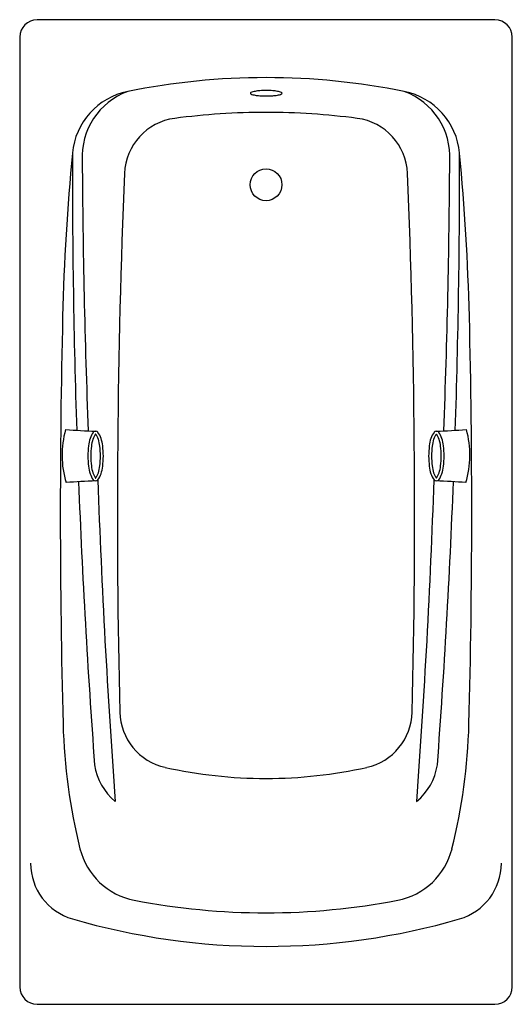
# Model space of a CAD drawing. Extents: x 26.79 to 27.64, y 13.58 to 15.28.
import ezdxf

# ---------------------------------------------------------------- set-up
doc = ezdxf.new("R2010")
doc.units = 0
doc.header["$MEASUREMENT"] = 0
doc.layers.get('0').update_dxf_attribs({"color": 1, "linetype": 'CONTINUOUS'})

msp = doc.modelspace()

# ---------------------------------------------------------------- linework, layer by layer
for p, q in [((27.6054, 15.28), (26.8154, 15.28)), ((26.7854, 15.25), (26.7854, 13.61)), ((27.6354, 13.61), (27.6354, 15.25)), ((26.8154, 13.58), (27.6054, 13.58))]:
    msp.add_line(p, q)
msp.add_circle((27.2104, 14.995), 0.0275)
for centre, radius, start, end in [((26.8154, 15.25), 0.03, 90, 180), ((27.6054, 15.25), 0.03, 0, 90), ((27.2104, 13.98), 1.2, 90, 101.4653), ((27.2104, 13.98), 1.2, 78.5347, 90), ((26.9957, 15.0385), 0.12, 101.4653, 174.5698), ((27.0131, 15.0434), 0.12, 110.1363, 183.2408), ((27.1849, 15.153), 0.00135, 112.5992, 180), ((27.1849, 15.153), 0.00135, 180, 247.4008), ((27.1972, 15.1234), 0.0334, 99.7824, 112.5992), ((27.1972, 15.1826), 0.0334, 247.4008, 260.2176), ((27.2054, 15.0761), 0.0814, 94.0849, 99.7824), ((27.2054, 15.2299), 0.0814, 260.2176, 265.9151), ((27.2109, 14.9995), 0.1582, 90, 94.0849), ((27.2109, 15.3065), 0.1582, 265.9151, 270), ((27.2109, 14.9995), 0.1582, 85.9151, 90), ((27.2109, 15.3065), 0.1582, 270, 274.0849), ((27.2163, 15.0761), 0.0814, 80.2176, 85.9151), ((27.2163, 15.2299), 0.0814, 274.0849, 279.7824), ((27.2245, 15.1234), 0.0334, 67.4008, 80.2176), ((27.2245, 15.1826), 0.0334, 279.7824, 292.5992), ((27.2368, 15.153), 0.00135, 0, 67.4008), ((27.2368, 15.153), 0.00135, 292.5992, 360), ((27.4076, 15.0434), 0.12, 356.7592, 69.8637), ((27.425, 15.0385), 0.12, 5.4302, 78.5347), ((27.2104, 13.92), 1.2, 90, 97.5412), ((27.2104, 13.92), 1.2, 82.4588, 90), ((27.066, 15.0105), 0.1, 97.5412, 177.6065), ((27.3547, 15.0105), 0.1, 2.3935, 82.4588), ((30.8583, 14.6713), 4, 174.5699, 178.6174), ((40.8762, 15.0299), 14, 179.91867, 181.87844), ((13.5445, 15.0299), 14, 358.12156, 0.08133), ((23.5624, 14.6713), 4, 1.3826, 5.4301), ((40.8931, 15.1105), 14, 180.30255, 182.21273), ((13.5276, 15.1105), 14, 357.78727, 359.69745), ((40.9539, 14.43), 14, 177.60654, 181.41499), ((13.4668, 14.43), 14, 358.58501, 2.39346), ((40.8554, 14.43), 14, 178.61744, 181.49862), ((13.5654, 14.43), 14, 358.50138, 1.38256), ((27.0216, 14.5281), 0.1632, 164.235, 196.8527), ((26.9416, 15.4924), 0.9231, 265.2104, 268.447), ((26.9164, 14.5645), 0.00509, 90, 143.0081), ((26.9164, 14.5645), 0.00509, 36.9919, 90), ((27.5044, 14.5645), 0.00509, 90, 143.0081), ((27.4791, 15.4924), 0.9231, 271.553, 274.7896), ((27.5044, 14.5645), 0.00509, 36.9919, 90), ((27.3991, 14.5281), 0.1632, 343.1473, 15.765), ((26.9787, 14.5346), 0.0753, 162.67, 172.6353), ((26.9401, 14.5466), 0.0348, 143.0081, 162.67), ((26.9787, 14.5346), 0.0703, 162.67, 172.6353), ((26.9401, 14.5466), 0.0298, 143.0081, 162.67), ((26.9164, 14.5645), 0.0000928, 90, 143.0081), ((26.9164, 14.5645), 0.0000928, 36.9919, 90), ((26.8926, 14.5466), 0.0298, 17.33, 36.9919), ((26.8926, 14.5466), 0.0348, 17.33, 36.9919), ((26.854, 14.5346), 0.0703, 7.3647, 17.33), ((26.854, 14.5346), 0.0753, 7.3647, 17.33), ((27.5667, 14.5346), 0.0753, 162.67, 172.6353), ((27.5281, 14.5466), 0.0348, 143.0081, 162.67), ((27.5667, 14.5346), 0.0703, 162.67, 172.6353), ((27.5281, 14.5466), 0.0298, 143.0081, 162.67), ((27.5044, 14.5645), 0.0000928, 90, 143.0081), ((27.4806, 14.5466), 0.0298, 17.33, 36.9919), ((27.5044, 14.5645), 0.0000928, 36.9919, 90), ((27.4806, 14.5466), 0.0348, 17.33, 36.9919), ((27.442, 14.5346), 0.0703, 7.3647, 17.33), ((27.442, 14.5346), 0.0753, 7.3647, 17.33), ((27.0406, 14.5266), 0.1376, 172.6353, 180), ((27.0406, 14.5266), 0.1326, 172.6353, 180), ((26.7921, 14.5266), 0.1326, 360, 7.3647), ((26.7921, 14.5266), 0.1376, 0, 7.3647), ((27.6286, 14.5266), 0.1376, 172.6353, 180), ((27.6286, 14.5266), 0.1326, 172.6353, 180), ((27.3801, 14.5266), 0.1326, 0, 7.3647), ((27.3801, 14.5266), 0.1376, 0, 7.3647), ((27.0406, 14.5266), 0.1376, 180, 187.3647), ((27.0406, 14.5266), 0.1326, 180, 187.3647), ((26.7921, 14.5266), 0.1326, 352.6353, 0), ((26.7921, 14.5266), 0.1376, 352.6353, 360), ((27.6286, 14.5266), 0.1376, 180, 187.3647), ((27.6286, 14.5266), 0.1326, 180, 187.3647), ((27.3801, 14.5266), 0.1326, 352.6353, 360), ((27.3801, 14.5266), 0.1376, 352.6353, 360), ((26.9787, 14.5186), 0.0753, 187.3647, 197.33), ((26.9787, 14.5186), 0.0703, 187.3647, 197.33), ((26.854, 14.5186), 0.0703, 342.67, 352.6353), ((26.854, 14.5186), 0.0753, 342.67, 352.6353), ((27.5667, 14.5186), 0.0753, 187.3647, 197.33), ((27.5667, 14.5186), 0.0703, 187.3647, 197.33), ((27.442, 14.5186), 0.0703, 342.67, 352.6353), ((27.442, 14.5186), 0.0753, 342.67, 352.6353), ((26.9401, 14.5065), 0.0348, 197.33, 216.9919), ((26.9401, 14.5065), 0.0298, 197.33, 216.9919), ((26.9164, 14.4887), 0.00509, 216.9919, 270), ((26.9164, 14.4887), 0.0000928, 216.9919, 270), ((26.8926, 14.5065), 0.0298, 323.0081, 342.67), ((26.9164, 14.4887), 0.0000928, 270, 323.0081), ((26.9164, 14.4887), 0.00509, 270, 323.0081), ((40.9119, 14.9669), 14, 181.97126, 184.24596), ((26.8926, 14.5065), 0.0348, 323.0081, 342.67), ((13.5088, 14.9669), 14, 355.75404, 358.02874), ((27.5281, 14.5065), 0.0348, 197.33, 216.9919), ((27.5281, 14.5065), 0.0298, 197.33, 216.9919), ((27.5044, 14.4887), 0.00509, 216.9919, 270), ((27.5044, 14.4887), 0.0000928, 216.9919, 270), ((27.4806, 14.5065), 0.0298, 323.0081, 342.67), ((27.5044, 14.4887), 0.0000928, 270, 323.0081), ((27.5044, 14.4887), 0.00509, 270, 323.0081), ((27.4806, 14.5065), 0.0348, 323.0081, 342.67), ((26.9416, 13.5608), 0.9231, 91.553, 94.7354), ((40.8762, 15.0299), 14, 182.24183, 184.24596), ((27.4791, 13.5608), 0.9231, 85.2646, 88.447), ((13.5445, 15.0299), 14, 355.75404, 357.75817), ((27.0581, 14.0868), 0.1, 181.415, 257.4378), ((27.3626, 14.0868), 0.1, 282.5622, 358.585), ((27.8598, 14.09), 1, 181.4986, 193.9718), ((26.5609, 14.09), 1, 346.0282, 358.5014), ((27.0136, 14.0078), 0.1, 188.2958, 230.7833), ((27.4071, 14.0078), 0.1, 309.2167, 351.7042), ((27.2104, 14.77), 0.8, 257.4378, 270), ((27.2104, 14.77), 0.8, 270, 282.5622), ((27.0058, 13.8776), 0.12, 193.9713, 259.084), ((27.4149, 13.8776), 0.12, 280.916, 346.0287), ((26.9042, 13.8235), 0.1, 180, 253.839), ((27.5165, 13.8235), 0.1, 286.161, 0), ((27.2104, 14.938), 1.2, 259.084, 270), ((27.2104, 14.938), 1.2, 270, 280.916), ((27.2104, 14.88), 1.2, 253.839, 270), ((27.2104, 14.88), 1.2, 270, 286.161), ((26.8154, 13.61), 0.03, 180, 270), ((27.6054, 13.61), 0.03, 270, 0)]:
    msp.add_arc(centre, radius, start, end)

doc.saveas('drawing.dxf')
